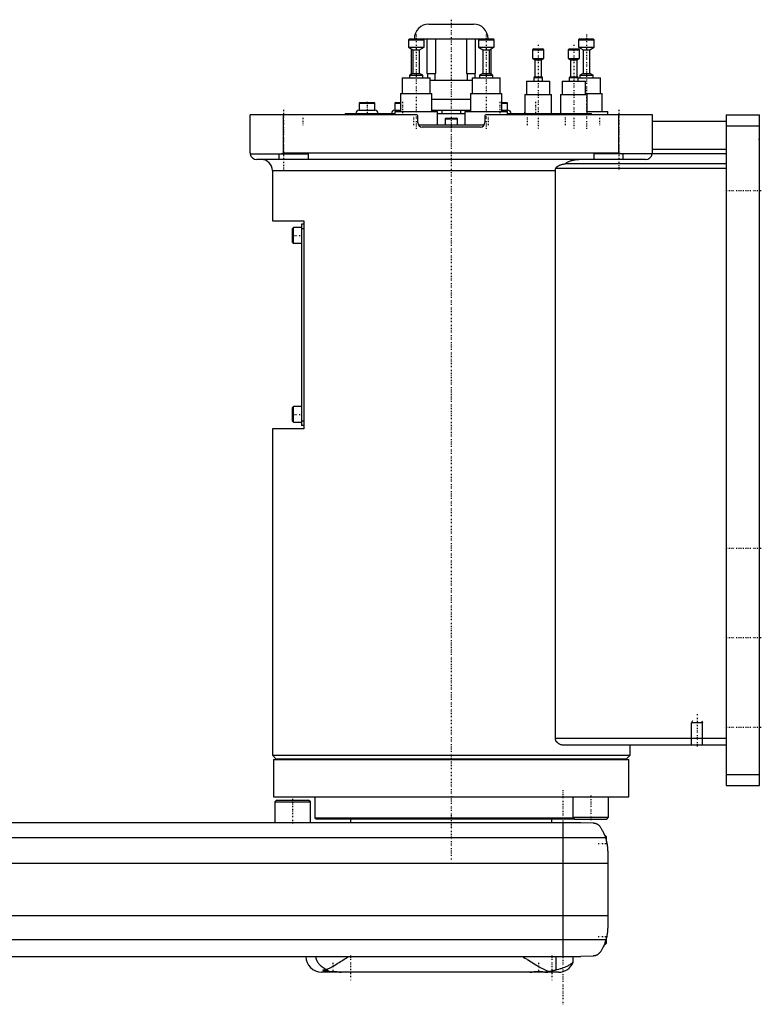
# Model space of a CAD drawing. Extents: x -602 to 139, y -139 to 487.
# Tile 4 of 4: x -193 to 139, y -81 to 359. Entities that reach past the tile are written whole.
import ezdxf

# ---------------------------------------------------------------- set-up
doc = ezdxf.new("R2010")
doc.units = 0
doc.linetypes.add('CENTER', pattern=[1.5, 0.45, -0.5, 0.05, -0.5])
for name, color, linetype in [('AM_0', 7, 'CONTINUOUS'), ('AM_10', 7, 'CONTINUOUS'), ('AM_7', 7, 'CENTER')]:
    doc.layers.add(name, color=color, linetype=linetype)

msp = doc.modelspace()

# ---------------------------------------------------------------- linework, layer by layer
at = {"layer": 'AM_0', "color": 7, "linetype": 'CONTINUOUS'}
for p, q in [((-10.01, 357), (10.01, 357)), ((-18.66, 350.5), (-19.16, 350)), ((-19.16, 350), (-19.16, 346.7)), ((-19.16, 350), (-12.16, 350)), ((-18.66, 350.5), (-12.66, 350.5)), ((-16.5, 350.51), (-16.5, 350.5)), ((-16.5, 350.51), (16.5, 350.51)), ((-12.16, 350), (-12.66, 350.5)), ((-12.63, 350.47), (12.63, 350.47)), ((-12.16, 346.7), (-12.16, 350)), ((-10.84, 350.47), (-10.84, 335)), ((-6.9, 335), (-6.9, 350.47)), ((6.9, 350.47), (6.9, 335)), ((10.84, 335), (10.84, 350.47)), ((12.66, 350.5), (12.16, 350)), ((12.16, 350), (12.16, 346.7)), ((12.16, 350), (19.16, 350)), ((12.66, 350.5), (18.66, 350.5)), ((16.5, 350.5), (16.5, 350.51)), ((19.16, 350), (18.66, 350.5)), ((19.16, 346.7), (19.16, 350)), ((57.5, 350.5), (57, 350)), ((57, 350), (57, 346.7)), ((57, 350), (64, 350)), ((57.5, 350.5), (63.5, 350.5)), ((64, 350), (63.5, 350.5)), ((64, 346.7), (64, 350)), ((-19.16, 346.7), (-17.16, 345.5)), ((-19.16, 346.7), (-12.16, 346.7)), ((-17.89, 345.94), (-17.89, 334.61)), ((-17.74, 335), (-17.74, 345.85)), ((-17.16, 345.5), (-17.16, 335)), ((-17.16, 345.5), (-14.16, 345.5)), ((-14.16, 345.5), (-12.16, 346.7)), ((-14.16, 335), (-14.16, 345.5)), ((12.16, 346.7), (14.16, 345.5)), ((12.16, 346.7), (19.16, 346.7)), ((14.16, 345.5), (14.16, 335)), ((14.16, 345.5), (17.16, 345.5)), ((17.16, 345.5), (19.16, 346.7)), ((17.16, 335), (17.16, 345.5)), ((17.74, 345.85), (17.74, 335)), ((17.89, 334.61), (17.89, 345.94)), ((36.89, 346), (36.39, 345.5)), ((36.39, 345.5), (36.39, 341.6)), ((36.39, 345.5), (41.39, 345.5)), ((36.89, 346), (40.89, 346)), ((41.39, 345.5), (40.89, 346)), ((41.39, 341.6), (41.39, 345.5)), ((52.83, 346), (52.33, 345.5)), ((52.33, 345.5), (52.33, 341.6)), ((52.33, 345.5), (57.33, 345.5)), ((52.83, 346), (56.83, 346)), ((57.33, 345.5), (56.83, 346)), ((57, 346.7), (59, 345.5)), ((57, 346.7), (64, 346.7)), ((57.33, 341.6), (57.33, 345.5)), ((59, 345.5), (59, 335)), ((59, 345.5), (62, 345.5)), ((62, 345.5), (64, 346.7)), ((62, 335), (62, 345.5)), ((36.39, 341.6), (37.39, 341)), ((36.39, 341.6), (41.39, 341.6)), ((37.39, 341), (37.39, 333.5)), ((37.39, 341), (40.39, 341)), ((40.39, 341), (41.39, 341.6)), ((40.39, 333.5), (40.39, 341)), ((52.33, 341.6), (53.33, 341)), ((52.33, 341.6), (57.33, 341.6)), ((53.33, 341), (53.33, 333.5)), ((53.33, 341), (56.33, 341)), ((56.33, 341), (57.33, 341.6)), ((56.33, 333.5), (56.33, 341)), ((-17.16, 335), (-18.66, 334.2)), ((-18, 335), (-18, 334.55)), ((-18, 335), (-17.74, 335)), ((-17.16, 335), (-14.16, 335)), ((-12.66, 334.2), (-14.16, 335)), ((-10.84, 335), (-6.9, 335)), ((-10.69, 335), (-10.69, 333)), ((-7.19, 332), (-7.19, 335)), ((6.9, 335), (10.84, 335)), ((7.19, 335), (7.19, 332)), ((10.69, 333), (10.69, 335)), ((14.16, 335), (12.66, 334.2)), ((14.16, 335), (17.16, 335)), ((18.66, 334.2), (17.16, 335)), ((17.74, 335), (18, 335)), ((18, 334.55), (18, 335)), ((59, 335), (57.5, 334.2)), ((59, 335), (62, 335)), ((63.5, 334.2), (62, 335)), ((-21.91, 333), (-21.91, 326)), ((-21.91, 333), (-9.41, 333)), ((-18.66, 334.2), (-18.66, 333)), ((-18.66, 334.2), (-12.66, 334.2)), ((-12.66, 333), (-12.66, 334.2)), ((-9.42, 332), (9.42, 332)), ((-9.41, 326), (-9.41, 333)), ((9.41, 333), (9.41, 326)), ((9.41, 333), (21.91, 333)), ((12.66, 334.2), (12.66, 333)), ((12.66, 334.2), (18.66, 334.2)), ((18.66, 333), (18.66, 334.2)), ((21.91, 326), (21.91, 333)), ((33.64, 331.5), (33.64, 325.5)), ((33.64, 331.5), (44.14, 331.5)), ((37.39, 333.5), (36.89, 333.2)), ((36.89, 333.2), (36.89, 331.5)), ((36.89, 333.2), (40.89, 333.2)), ((37.39, 333.5), (40.39, 333.5)), ((40.89, 333.2), (40.39, 333.5)), ((40.89, 331.5), (40.89, 333.2)), ((44.14, 325.5), (44.14, 331.5)), ((49.58, 331.5), (49.58, 325.5)), ((49.58, 331.5), (60.08, 331.5)), ((53.33, 333.5), (52.83, 333.2)), ((52.83, 333.2), (52.83, 331.5)), ((52.83, 333.2), (56.83, 333.2)), ((53.33, 333.5), (56.33, 333.5)), ((56.83, 333.2), (56.33, 333.5)), ((56.83, 331.5), (56.83, 333.2)), ((56.83, 333), (66.75, 333)), ((57.5, 334.2), (57.5, 333)), ((57.5, 334.2), (63.5, 334.2)), ((60.08, 325.5), (60.08, 331.5)), ((63.5, 333), (63.5, 334.2)), ((66.75, 326), (66.75, 333)), ((-22.66, 326), (-22.66, 318)), ((-22.66, 326), (-8.66, 326)), ((-8.66, 318), (-8.66, 326)), ((8.66, 326), (8.66, 318)), ((8.66, 326), (22.66, 326)), ((22.66, 318), (22.66, 326)), ((60.08, 326), (67.5, 326)), ((67.5, 318), (67.5, 326)), ((-40.77, 322), (-41.17, 321.6)), ((-41.17, 321.6), (-41.17, 318.5)), ((-41.17, 321.6), (-34.17, 321.6)), ((-40.77, 322), (-34.57, 322)), ((-34.17, 321.6), (-34.57, 322)), ((-34.17, 318.5), (-34.17, 321.6)), ((-24.85, 322), (-25.25, 321.6)), ((-25.25, 321.6), (-25.25, 318.5)), ((-25.25, 321.6), (-22.66, 321.6)), ((-24.85, 322), (-22.66, 322)), ((-8.67, 323.5), (8.66, 323.5)), ((22.66, 322), (24.85, 322)), ((22.66, 321.6), (25.25, 321.6)), ((25.25, 321.6), (24.85, 322)), ((25.25, 318.5), (25.25, 321.6)), ((32.89, 325.5), (32.89, 317)), ((32.89, 325.5), (44.89, 325.5)), ((44.89, 317), (44.89, 325.5)), ((48.83, 325.5), (48.83, 317)), ((48.83, 325.5), (60.83, 325.5)), ((60.83, 317), (60.83, 325.5)), ((-41.17, 318.5), (-34.17, 318.5)), ((-25.25, 318.5), (-22.66, 318.5)), ((-25.16, 318), (-25.16, 316.5)), ((-25.16, 318), (-6.16, 318)), ((-8.66, 318.5), (8.66, 318.5)), ((-6.16, 312), (-6.16, 318)), ((-4.09, 317), (-4.09, 318.5)), ((4.09, 318.5), (4.09, 317)), ((6.16, 318), (6.16, 312)), ((6.16, 318), (25.16, 318)), ((22.66, 318.5), (25.25, 318.5)), ((25.16, 316.5), (25.16, 318)), ((60.83, 318), (70, 318)), ((70, 316.5), (70, 318)), ((-90, 299.5), (-90, 316.5)), ((-15.5, 316.5), (-90, 316.5)), ((-75, 299.5), (-75, 316.5)), ((-47.5, 317), (-47.5, 316.5)), ((-47.5, 317), (-25.16, 317)), ((-15, 313), (-15, 316)), ((-6.17, 317), (6.16, 317)), ((-2.35, 315), (-2.75, 314.6)), ((-2.75, 314.6), (-2.75, 312)), ((-2.75, 314.6), (2.75, 314.6)), ((-2.35, 315), (2.35, 315)), ((2.75, 314.6), (2.35, 315)), ((2.75, 312), (2.75, 314.6)), ((15, 316), (15, 313)), ((90, 316.5), (15.5, 316.5)), ((25.16, 317), (62.83, 317)), ((30.89, 317), (30.89, 316.5)), ((46.89, 316.5), (46.89, 317)), ((62.83, 316.5), (62.83, 317)), ((75, 299.5), (75, 316.5)), ((90, 299.5), (90, 316.5)), ((123, 313.5), (90, 313.5)), ((123, 316.5), (138, 316.5)), ((123, 316.5), (123, 16.5)), ((138, 16.5), (138, 316.5)), ((-14.73, 312), (14.73, 312)), ((13, 311), (-13, 311)), ((123, 311.5), (138, 311.5)), ((-76.12, 299), (-75, 299.5)), ((-75, 299.5), (75, 299.5)), ((75, 299.5), (76.12, 299)), ((123, 301), (90, 301)), ((-89.96, 299), (-64, 299)), ((87, 296.5), (-87, 296.5)), ((-77, 296.5), (-77, 299)), ((-64, 299), (-64, 296.5)), ((64, 296.5), (64, 299)), ((123, 299), (64, 299)), ((77, 296.5), (77, 299)), ((-80, 291.5), (-80, 269)), ((-80, 291.5), (46.64, 291.5)), ((46.64, 37.5), (46.64, 291.5)), ((123, 292.5), (46.81, 292.5)), ((123, 294.5), (50.91, 294.5)), ((-80, 269), (-66, 269)), ((-66, 269), (-66, 176)), ((-70.6, 266), (-71, 265.6)), ((-71, 259.4), (-71, 265.6)), ((-67, 266), (-70.6, 266)), ((-70.6, 259), (-70.6, 266)), ((-66, 267.5), (-67, 267.5)), ((-67, 267.5), (-67, 177.5)), ((-66, 265.5), (-67, 265.5)), ((-71, 259.4), (-70.6, 259)), ((-70.6, 259), (-67, 259)), ((-70.6, 186), (-71, 185.6)), ((-71, 179.4), (-71, 185.6)), ((-67, 186), (-70.6, 186)), ((-70.6, 179), (-70.6, 186)), ((-71, 179.4), (-70.6, 179)), ((-70.6, 179), (-67, 179)), ((-66, 179.5), (-67, 179.5)), ((-66, 177.5), (-67, 177.5)), ((-80, 176), (-80, 30)), ((-66, 176), (-80, 176)), ((123, 37.5), (46.64, 37.5)), ((123, 34.5), (50.56, 34.5)), ((80, 30), (80, 34.5)), ((-80, 30), (-78.5, 28.5)), ((-80, 30), (80, 30)), ((-79.5, 28.2), (-79.5, 11.5)), ((-79.5, 28.2), (79.5, 28.2)), ((-78.5, 28.5), (78.5, 28.5)), ((-75, 28.5), (-75, 28.2)), ((75, 28.2), (75, 28.5)), ((78.5, 28.5), (80, 30)), ((79.5, 11.5), (79.5, 28.2)), ((123, 21.5), (138, 21.5)), ((123, 16.5), (138, 16.5)), ((-79.5, 11.5), (79.5, 11.5)), ((-78.2, 10), (-79, 9.2)), ((-79, 9.2), (-79, 0)), ((-79, 9.2), (-63, 9.2)), ((-78.2, 10), (-63.8, 10)), ((-63, 9.2), (-63.8, 10)), ((-63, 0), (-63, 9.2)), ((-61, 11.5), (-61, 2.08)), ((54.4, 11.5), (54.4, 2.3)), ((70.4, 2.3), (70.4, 11.5)), ((-348, 0), (58, 0)), ((-61, 2.08), (-60.5, 1.58)), ((-61, 2.08), (54.62, 2.08)), ((-60.5, 1.58), (55.12, 1.58)), ((-45, 1.58), (-45, 0)), ((45, 0), (45, 1.58)), ((54.4, 2.3), (55.2, 1.5)), ((54.4, 2.3), (70.4, 2.3)), ((55.2, 1.5), (69.6, 1.5)), ((58, 0), (63.58, -0.25)), ((69.6, 1.5), (70.4, 2.3)), ((50, 0), (50, -60)), ((-359.01, -6.81), (69.01, -6.81)), ((69, -6), (68.72, -6)), ((69.5, -6.5), (69, -6)), ((69, -6.79), (69, -6)), ((69.5, -8.59), (69.5, -6.5)), ((70, -13.03), (70, -46.97)), ((-360, -18.16), (70, -18.16)), ((-360, -41.62), (70, -41.62)), ((-359.24, -52.43), (69.24, -52.43)), ((69.5, -54), (69.5, -51.41)), ((68.53, -54.5), (69, -54.5)), ((69, -54.5), (69, -53.21)), ((69, -54.5), (69.5, -54)), ((-351.5, -60), (58, -60)), ((46.98, -65.9), (46.98, -60)), ((54.53, -62.51), (54.53, -60)), ((63.58, -59.75), (58, -60)), ((-57, -65.89), (-57, -66.6)), ((48, -67), (-58, -67)), ((-57, -66.6), (-56.6, -67)), ((-57, -66.6), (-54.71, -66.6)), ((-49.4, -67), (-49.39, -66.99)), ((35.39, -66.99), (35.4, -67)), ((42.6, -67), (42.61, -66.99))]:
    msp.add_line(p, q, dxfattribs=at)
for points in [[(-90, 299.5, 0), (-90, 299.42, 0), (-89.99, 299.25, 0), (-89.97, 299.08, 0), (-89.96, 299, 0)], [(89.96, 299, 0), (89.97, 299.08, 0), (89.99, 299.25, 0), (90, 299.42, 0), (90, 299.5, 0)], [(50.91, 294.5, 0), (51.05, 294.61, 0), (51.33, 294.82, 0), (51.63, 295.02, 0), (51.78, 295.12, 0), (51.94, 295.21, 0), (52.27, 295.39, 0), (52.61, 295.56, 0), (52.96, 295.71, 0), (53.3, 295.84, 0), (53.64, 295.96, 0), (53.8, 296.01, 0), (53.97, 296.06, 0), (54.32, 296.16, 0), (54.68, 296.24, 0), (55.04, 296.32, 0), (55.42, 296.38, 0), (55.79, 296.43, 0), (55.98, 296.45, 0), (56.16, 296.46, 0), (56.53, 296.49, 0), (56.89, 296.5, 0), (57.06, 296.5, 0)], [(46.64, 291.5, 0), (46.64, 291.53, 0), (46.64, 291.58, 0), (46.64, 291.64, 0), (46.64, 291.66, 0), (46.64, 291.69, 0), (46.65, 291.75, 0), (46.65, 291.8, 0), (46.66, 291.86, 0), (46.67, 291.91, 0), (46.67, 291.97, 0), (46.68, 292, 0), (46.68, 292.03, 0), (46.7, 292.08, 0), (46.71, 292.14, 0), (46.72, 292.19, 0), (46.73, 292.25, 0), (46.75, 292.31, 0), (46.76, 292.33, 0), (46.77, 292.36, 0), (46.78, 292.42, 0), (46.8, 292.47, 0), (46.81, 292.5, 0)], [(46.81, 292.5, 0), (46.82, 292.52, 0), (46.83, 292.56, 0), (46.85, 292.6, 0), (46.86, 292.62, 0), (46.87, 292.64, 0), (46.89, 292.68, 0), (46.91, 292.72, 0), (46.94, 292.76, 0), (46.96, 292.8, 0), (46.99, 292.84, 0), (47, 292.85, 0), (47.01, 292.87, 0), (47.04, 292.91, 0), (47.07, 292.94, 0), (47.1, 292.98, 0), (47.13, 293.01, 0), (47.16, 293.04, 0), (47.17, 293.06, 0), (47.19, 293.07, 0), (47.22, 293.1, 0), (47.25, 293.13, 0), (47.27, 293.15, 0), (47.28, 293.17, 0), (47.31, 293.19, 0), (47.35, 293.22, 0), (47.36, 293.24, 0), (47.38, 293.25, 0), (47.42, 293.28, 0), (47.45, 293.31, 0), (47.49, 293.34, 0), (47.52, 293.36, 0), (47.56, 293.39, 0), (47.57, 293.4, 0), (47.59, 293.42, 0), (47.63, 293.44, 0), (47.66, 293.47, 0), (47.79, 293.55, 0), (48.02, 293.68, 0), (48.25, 293.81, 0), (48.5, 293.92, 0), (48.62, 293.97, 0), (48.75, 294.03, 0), (49.01, 294.12, 0), (49.27, 294.21, 0), (49.53, 294.29, 0), (49.79, 294.35, 0), (50.05, 294.41, 0), (50.17, 294.43, 0), (50.3, 294.45, 0), (50.55, 294.48, 0), (50.69, 294.49, 0), (50.73, 294.5, 0), (50.77, 294.5, 0), (50.79, 294.5, 0), (50.81, 294.5, 0), (50.85, 294.5, 0), (50.89, 294.5, 0), (50.91, 294.5, 0)], [(50.56, 34.5, 0), (50.43, 34.5, 0), (50.16, 34.52, 0), (49.88, 34.55, 0), (49.74, 34.57, 0), (49.61, 34.6, 0), (49.33, 34.67, 0), (49.05, 34.75, 0), (48.77, 34.85, 0), (48.51, 34.97, 0), (48.25, 35.11, 0), (48.12, 35.19, 0), (47.99, 35.27, 0), (47.85, 35.37, 0), (47.81, 35.4, 0), (47.77, 35.43, 0), (47.76, 35.44, 0), (47.74, 35.46, 0), (47.7, 35.49, 0), (47.66, 35.52, 0), (47.62, 35.55, 0), (47.59, 35.58, 0), (47.55, 35.62, 0), (47.53, 35.63, 0), (47.51, 35.65, 0), (47.48, 35.69, 0), (47.44, 35.72, 0), (47.4, 35.76, 0), (47.37, 35.8, 0), (47.33, 35.83, 0), (47.32, 35.85, 0), (47.3, 35.87, 0), (47.26, 35.91, 0), (47.23, 35.95, 0), (47.2, 36, 0), (47.16, 36.04, 0), (47.13, 36.08, 0), (47.11, 36.1, 0), (47.1, 36.12, 0), (47.07, 36.17, 0), (47.04, 36.22, 0), (47.01, 36.26, 0), (46.98, 36.31, 0), (46.95, 36.36, 0), (46.94, 36.38, 0), (46.92, 36.4, 0), (46.9, 36.45, 0), (46.87, 36.5, 0), (46.86, 36.53, 0), (46.85, 36.55, 0), (46.83, 36.6, 0), (46.81, 36.65, 0), (46.8, 36.68, 0), (46.79, 36.71, 0), (46.77, 36.76, 0), (46.75, 36.81, 0), (46.73, 36.87, 0), (46.72, 36.92, 0), (46.7, 36.97, 0), (46.7, 37, 0), (46.69, 37.03, 0), (46.68, 37.08, 0), (46.67, 37.14, 0), (46.66, 37.19, 0), (46.65, 37.25, 0), (46.65, 37.3, 0), (46.64, 37.33, 0), (46.64, 37.36, 0), (46.64, 37.42, 0), (46.64, 37.47, 0), (46.64, 37.5, 0)], [(63.58, -0.25, 0), (63.6, -0.25, 0), (63.63, -0.26, 0), (63.66, -0.26, 0), (63.67, -0.26, 0), (63.69, -0.26, 0), (63.72, -0.26, 0), (63.75, -0.27, 0), (63.77, -0.27, 0), (63.8, -0.27, 0), (63.83, -0.27, 0), (63.85, -0.28, 0), (63.86, -0.28, 0), (63.89, -0.28, 0), (63.92, -0.28, 0), (63.95, -0.29, 0), (63.98, -0.29, 0), (64.01, -0.3, 0), (64.02, -0.3, 0), (64.04, -0.3, 0), (64.06, -0.31, 0), (64.09, -0.31, 0), (64.11, -0.31, 0), (64.12, -0.32, 0), (64.15, -0.32, 0), (64.17, -0.33, 0), (64.19, -0.33, 0), (64.2, -0.33, 0), (64.23, -0.34, 0), (64.26, -0.34, 0), (64.28, -0.35, 0), (64.31, -0.35, 0), (64.34, -0.36, 0), (64.35, -0.36, 0), (64.36, -0.37, 0), (64.39, -0.37, 0), (64.41, -0.38, 0), (64.5, -0.4, 0), (64.65, -0.45, 0), (64.81, -0.51, 0), (64.96, -0.57, 0), (65.04, -0.6, 0), (65.12, -0.64, 0), (65.27, -0.72, 0), (65.43, -0.81, 0), (65.6, -0.91, 0), (65.76, -1.02, 0), (65.92, -1.15, 0), (66, -1.21, 0), (66.08, -1.29, 0), (66.24, -1.44, 0), (66.4, -1.6, 0), (66.48, -1.69, 0)], [(66.48, -1.69, 0), (66.55, -1.8, 0), (66.7, -2.02, 0), (66.85, -2.25, 0), (66.92, -2.37, 0), (67, -2.49, 0), (67.15, -2.74, 0), (67.3, -3, 0), (67.46, -3.27, 0), (67.61, -3.55, 0), (67.76, -3.83, 0), (67.83, -3.98, 0), (67.91, -4.12, 0), (68.05, -4.42, 0), (68.19, -4.72, 0), (68.33, -5.03, 0), (68.46, -5.34, 0), (68.59, -5.66, 0), (68.66, -5.83, 0), (68.72, -5.99, 0), (68.84, -6.32, 0), (68.95, -6.65, 0), (69.01, -6.81, 0)], [(68.32, -5, 0), (68.32, -5, 0), (68.32, -5.01, 0), (68.32, -5.02, 0), (68.33, -5.03, 0), (68.33, -5.04, 0), (68.34, -5.06, 0), (68.36, -5.09, 0), (68.37, -5.13, 0), (68.39, -5.18, 0), (68.42, -5.23, 0), (68.43, -5.26, 0), (68.44, -5.29, 0), (68.47, -5.35, 0), (68.49, -5.42, 0), (68.53, -5.49, 0), (68.56, -5.58, 0), (68.59, -5.66, 0), (68.61, -5.71, 0), (68.63, -5.75, 0), (68.66, -5.85, 0), (68.7, -5.95, 0), (68.72, -6, 0)], [(69.01, -6.81, 0), (69.06, -6.99, 0), (69.17, -7.33, 0), (69.27, -7.68, 0), (69.32, -7.85, 0), (69.36, -8.03, 0), (69.45, -8.37, 0), (69.53, -8.72, 0), (69.6, -9.07, 0), (69.67, -9.42, 0), (69.73, -9.77, 0), (69.76, -9.94, 0), (69.79, -10.12, 0), (69.83, -10.46, 0), (69.88, -10.81, 0), (69.91, -11.15, 0), (69.94, -11.5, 0), (69.96, -11.84, 0), (69.97, -12.01, 0), (69.98, -12.18, 0), (69.99, -12.52, 0), (70, -12.86, 0), (70, -13.03, 0)], [(69.5, -8.59, 0), (69.53, -8.72, 0), (69.59, -8.99, 0), (69.64, -9.26, 0), (69.67, -9.4, 0), (69.69, -9.53, 0), (69.74, -9.8, 0), (69.78, -10.07, 0), (69.82, -10.34, 0), (69.85, -10.62, 0), (69.88, -10.89, 0), (69.9, -11.02, 0), (69.91, -11.15, 0), (69.93, -11.42, 0), (69.95, -11.67, 0), (69.97, -11.91, 0), (69.98, -12.14, 0), (69.99, -12.36, 0), (69.99, -12.47, 0), (69.99, -12.57, 0), (70, -12.76, 0), (70, -12.94, 0), (70, -13.03, 0)], [(69.5, -8.59, 0), (69.53, -8.72, 0), (69.59, -8.99, 0), (69.64, -9.26, 0), (69.67, -9.4, 0), (69.69, -9.53, 0), (69.74, -9.8, 0), (69.78, -10.07, 0), (69.82, -10.34, 0), (69.85, -10.62, 0), (69.88, -10.89, 0), (69.9, -11.02, 0), (69.91, -11.15, 0), (69.93, -11.42, 0), (69.95, -11.67, 0), (69.97, -11.91, 0), (69.98, -12.14, 0), (69.99, -12.36, 0), (69.99, -12.47, 0), (69.99, -12.57, 0), (70, -12.76, 0), (70, -12.94, 0), (70, -13.03, 0)], [(70, -46.97, 0), (70, -47.12, 0), (69.99, -47.42, 0), (69.99, -47.73, 0), (69.98, -47.88, 0), (69.97, -48.03, 0), (69.95, -48.33, 0), (69.93, -48.63, 0), (69.9, -48.92, 0), (69.87, -49.22, 0), (69.84, -49.52, 0), (69.82, -49.68, 0), (69.79, -49.83, 0), (69.75, -50.13, 0), (69.7, -50.44, 0), (69.64, -50.74, 0), (69.58, -51.05, 0), (69.51, -51.35, 0), (69.48, -51.51, 0), (69.44, -51.66, 0), (69.37, -51.97, 0), (69.28, -52.27, 0), (69.24, -52.43, 0)], [(70, -46.97, 0), (70, -47.04, 0), (70, -47.19, 0), (70, -47.37, 0), (69.99, -47.46, 0), (69.99, -47.55, 0), (69.98, -47.75, 0), (69.98, -47.96, 0), (69.96, -48.18, 0), (69.95, -48.43, 0), (69.93, -48.68, 0), (69.91, -48.81, 0), (69.9, -48.95, 0), (69.87, -49.23, 0), (69.84, -49.51, 0), (69.8, -49.81, 0), (69.75, -50.1, 0), (69.7, -50.4, 0), (69.68, -50.54, 0), (69.65, -50.69, 0), (69.59, -50.98, 0), (69.53, -51.27, 0), (69.5, -51.41, 0)], [(69.24, -52.43, 0), (69.18, -52.62, 0), (69.06, -53.02, 0), (68.94, -53.4, 0), (68.87, -53.6, 0), (68.8, -53.78, 0), (68.66, -54.16, 0), (68.52, -54.53, 0), (68.37, -54.89, 0), (68.21, -55.24, 0), (68.05, -55.58, 0), (67.97, -55.75, 0), (67.89, -55.91, 0), (67.72, -56.24, 0), (67.56, -56.55, 0), (67.39, -56.85, 0), (67.22, -57.14, 0), (67.05, -57.42, 0), (66.97, -57.56, 0), (66.88, -57.69, 0), (66.72, -57.95, 0), (66.55, -58.19, 0), (66.48, -58.31, 0)], [(68.53, -54.5, 0), (68.51, -54.55, 0), (68.47, -54.65, 0), (68.43, -54.75, 0), (68.41, -54.79, 0), (68.39, -54.84, 0), (68.35, -54.92, 0), (68.31, -55, 0), (68.28, -55.08, 0), (68.25, -55.15, 0), (68.22, -55.21, 0), (68.21, -55.24, 0), (68.2, -55.27, 0), (68.17, -55.32, 0), (68.15, -55.37, 0), (68.13, -55.4, 0), (68.12, -55.44, 0), (68.11, -55.46, 0), (68.1, -55.47, 0), (68.1, -55.48, 0), (68.09, -55.49, 0), (68.09, -55.5, 0), (68.09, -55.5, 0)], [(-60.65, -60, 0), (-60.65, -60.04, 0), (-60.65, -60.11, 0), (-60.65, -60.19, 0), (-60.64, -60.22, 0), (-60.64, -60.26, 0), (-60.64, -60.34, 0), (-60.63, -60.41, 0), (-60.62, -60.48, 0), (-60.61, -60.55, 0), (-60.59, -60.63, 0), (-60.59, -60.66, 0), (-60.58, -60.7, 0), (-60.57, -60.77, 0), (-60.55, -60.84, 0), (-60.53, -60.9, 0), (-60.52, -60.97, 0), (-60.5, -61.04, 0), (-60.49, -61.07, 0), (-60.48, -61.1, 0), (-60.45, -61.17, 0), (-60.43, -61.23, 0), (-60.42, -61.26, 0), (-60.41, -61.29, 0), (-60.39, -61.35, 0), (-60.36, -61.42, 0), (-60.35, -61.45, 0), (-60.34, -61.48, 0), (-60.31, -61.54, 0), (-60.29, -61.6, 0), (-60.26, -61.65, 0), (-60.23, -61.71, 0), (-60.2, -61.77, 0), (-60.19, -61.8, 0), (-60.17, -61.83, 0), (-60.14, -61.88, 0), (-60.11, -61.94, 0), (-60.01, -62.13, 0), (-59.81, -62.44, 0), (-59.59, -62.74, 0), (-59.35, -63.05, 0), (-59.21, -63.21, 0), (-59.07, -63.36, 0), (-58.77, -63.68, 0), (-58.43, -63.99, 0), (-58.07, -64.3, 0), (-57.69, -64.6, 0), (-57.28, -64.89, 0), (-57.07, -65.03, 0), (-56.86, -65.16, 0), (-56.41, -65.42, 0), (-55.96, -65.67, 0), (-55.72, -65.78, 0)], [(-55.72, -65.78, 0), (-55.48, -65.66, 0), (-54.98, -65.41, 0), (-54.46, -65.15, 0), (-54.2, -65.01, 0), (-53.94, -64.87, 0), (-53.41, -64.57, 0), (-52.88, -64.27, 0), (-52.33, -63.95, 0), (-51.78, -63.63, 0), (-51.23, -63.3, 0), (-50.95, -63.13, 0), (-50.68, -62.96, 0), (-50.12, -62.61, 0), (-49.56, -62.27, 0), (-49, -61.92, 0), (-48.45, -61.56, 0), (-47.89, -61.21, 0), (-47.62, -61.04, 0), (-47.34, -60.86, 0), (-46.8, -60.51, 0), (-46.27, -60.17, 0), (-46, -60, 0)], [(32, -60, 0), (32.33, -60.21, 0), (33, -60.64, 0), (33.69, -61.08, 0), (34.03, -61.3, 0), (34.38, -61.52, 0), (35.07, -61.96, 0), (35.77, -62.4, 0), (36.46, -62.83, 0), (37.16, -63.25, 0), (37.85, -63.67, 0), (38.19, -63.87, 0), (38.53, -64.07, 0), (39.21, -64.46, 0), (39.87, -64.83, 0), (40.52, -65.18, 0), (41.16, -65.51, 0), (41.78, -65.81, 0), (42.08, -65.95, 0), (42.38, -66.08, 0), (42.96, -66.33, 0), (43.55, -66.55, 0), (43.84, -66.65, 0)], [(66.48, -58.31, 0), (66.4, -58.39, 0), (66.26, -58.55, 0), (66.11, -58.69, 0), (66.03, -58.76, 0), (65.95, -58.83, 0), (65.8, -58.95, 0), (65.65, -59.06, 0), (65.49, -59.16, 0), (65.34, -59.25, 0), (65.19, -59.33, 0), (65.11, -59.37, 0), (65.03, -59.4, 0), (64.88, -59.46, 0), (64.74, -59.52, 0), (64.58, -59.57, 0), (64.49, -59.6, 0), (64.46, -59.61, 0), (64.43, -59.61, 0), (64.42, -59.62, 0), (64.41, -59.62, 0), (64.38, -59.63, 0), (64.35, -59.64, 0), (64.32, -59.64, 0), (64.29, -59.65, 0), (64.26, -59.66, 0), (64.25, -59.66, 0), (64.24, -59.66, 0), (64.21, -59.67, 0), (64.18, -59.67, 0), (64.16, -59.68, 0), (64.15, -59.68, 0), (64.12, -59.69, 0), (64.08, -59.69, 0), (64.07, -59.69, 0), (64.05, -59.7, 0), (64.02, -59.7, 0), (63.99, -59.71, 0), (63.96, -59.71, 0), (63.93, -59.71, 0), (63.9, -59.72, 0), (63.88, -59.72, 0), (63.86, -59.72, 0), (63.83, -59.73, 0), (63.8, -59.73, 0), (63.76, -59.73, 0), (63.73, -59.74, 0), (63.7, -59.74, 0), (63.68, -59.74, 0), (63.66, -59.74, 0), (63.63, -59.74, 0), (63.6, -59.75, 0), (63.58, -59.75, 0)], [(-57.3, -66, 0), (-57.3, -65.99, 0), (-57.3, -65.99, 0), (-57.3, -65.98, 0), (-57.3, -65.97, 0), (-57.3, -65.97, 0), (-57.29, -65.96, 0), (-57.29, -65.96, 0), (-57.29, -65.95, 0), (-57.28, -65.94, 0), (-57.28, -65.94, 0), (-57.28, -65.93, 0), (-57.27, -65.93, 0), (-57.27, -65.93, 0), (-57.26, -65.92, 0), (-57.25, -65.92, 0), (-57.25, -65.91, 0), (-57.24, -65.91, 0), (-57.23, -65.91, 0), (-57.23, -65.9, 0), (-57.22, -65.9, 0), (-57.21, -65.9, 0), (-57.21, -65.9, 0), (-57.2, -65.89, 0), (-57.19, -65.89, 0), (-57.18, -65.89, 0), (-57.17, -65.89, 0), (-57.17, -65.89, 0), (-57.15, -65.89, 0), (-57.14, -65.89, 0), (-57.13, -65.89, 0), (-57.11, -65.89, 0), (-57.1, -65.89, 0), (-57.09, -65.89, 0), (-57.08, -65.89, 0), (-57.07, -65.89, 0), (-57.05, -65.89, 0), (-57.03, -65.89, 0), (-57.02, -65.89, 0), (-57, -65.89, 0), (-56.99, -65.9, 0), (-56.98, -65.9, 0), (-56.96, -65.9, 0), (-56.94, -65.9, 0), (-56.92, -65.91, 0), (-56.9, -65.91, 0), (-56.88, -65.92, 0), (-56.87, -65.92, 0), (-56.85, -65.92, 0), (-56.83, -65.93, 0), (-56.81, -65.93, 0), (-56.79, -65.94, 0), (-56.76, -65.94, 0), (-56.74, -65.95, 0), (-56.72, -65.95, 0), (-56.71, -65.96, 0), (-56.69, -65.96, 0), (-56.66, -65.97, 0), (-56.63, -65.98, 0), (-56.61, -65.99, 0), (-56.58, -65.99, 0), (-56.57, -66, 0), (-56.55, -66, 0), (-56.52, -66.01, 0), (-56.5, -66.02, 0), (-56.48, -66.02, 0), (-56.47, -66.03, 0), (-56.44, -66.04, 0), (-56.41, -66.05, 0), (-56.39, -66.05, 0), (-56.38, -66.06, 0), (-56.35, -66.07, 0), (-56.32, -66.08, 0), (-56.28, -66.09, 0), (-56.25, -66.1, 0), (-56.22, -66.11, 0), (-56.2, -66.11, 0), (-56.19, -66.12, 0), (-56.15, -66.13, 0), (-56.12, -66.14, 0), (-56, -66.18, 0), (-55.78, -66.26, 0), (-55.55, -66.34, 0), (-55.31, -66.42, 0), (-55.19, -66.46, 0), (-55.06, -66.5, 0), (-54.8, -66.57, 0), (-54.53, -66.65, 0), (-54.39, -66.69, 0)], [(-57, -66.38, 0), (-57.02, -66.36, 0), (-57.05, -66.34, 0), (-57.08, -66.32, 0), (-57.09, -66.3, 0), (-57.1, -66.29, 0), (-57.13, -66.27, 0), (-57.15, -66.25, 0), (-57.18, -66.22, 0), (-57.2, -66.2, 0), (-57.22, -66.18, 0), (-57.22, -66.17, 0), (-57.23, -66.16, 0), (-57.25, -66.14, 0), (-57.26, -66.11, 0), (-57.27, -66.1, 0), (-57.28, -66.08, 0), (-57.29, -66.06, 0), (-57.29, -66.05, 0), (-57.29, -66.04, 0), (-57.3, -66.02, 0), (-57.3, -66.01, 0), (-57.3, -66, 0)], [(-55.72, -65.78, 0), (-55.69, -65.82, 0), (-55.62, -65.88, 0), (-55.55, -65.94, 0), (-55.51, -65.98, 0), (-55.48, -66.01, 0), (-55.41, -66.07, 0), (-55.33, -66.12, 0), (-55.26, -66.18, 0), (-55.19, -66.23, 0), (-55.11, -66.28, 0), (-55.08, -66.31, 0), (-55.04, -66.33, 0), (-54.96, -66.38, 0), (-54.89, -66.43, 0), (-54.81, -66.47, 0), (-54.74, -66.52, 0), (-54.66, -66.56, 0), (-54.62, -66.58, 0), (-54.59, -66.6, 0), (-54.51, -66.63, 0), (-54.43, -66.67, 0), (-54.39, -66.69, 0)], [(43.84, -66.65, 0), (43.95, -66.63, 0), (44.15, -66.59, 0), (44.35, -66.54, 0), (44.45, -66.52, 0), (44.55, -66.5, 0), (44.74, -66.46, 0), (44.93, -66.41, 0), (45.12, -66.37, 0), (45.3, -66.32, 0), (45.48, -66.28, 0), (45.57, -66.26, 0), (45.65, -66.24, 0), (45.82, -66.19, 0), (45.99, -66.15, 0), (46.15, -66.11, 0), (46.31, -66.07, 0), (46.47, -66.03, 0), (46.54, -66.01, 0), (46.62, -65.99, 0), (46.76, -65.96, 0), (46.91, -65.92, 0), (46.98, -65.9, 0)], [(46.98, -65.9, 0), (47.38, -65.81, 0), (48.17, -65.6, 0), (48.91, -65.38, 0), (49.26, -65.27, 0), (49.6, -65.16, 0), (50.25, -64.93, 0), (50.85, -64.69, 0), (51.42, -64.46, 0), (51.93, -64.22, 0), (52.4, -63.98, 0), (52.62, -63.86, 0), (52.82, -63.75, 0), (53.2, -63.52, 0), (53.53, -63.31, 0), (53.81, -63.11, 0), (54.05, -62.93, 0), (54.24, -62.77, 0), (54.32, -62.71, 0), (54.38, -62.65, 0), (54.48, -62.56, 0), (54.53, -62.52, 0), (54.53, -62.51, 0)], [(-54.39, -66.69, 0), (-54.36, -66.68, 0), (-54.31, -66.68, 0), (-54.26, -66.67, 0), (-54.23, -66.67, 0), (-54.2, -66.67, 0), (-54.15, -66.66, 0), (-54.09, -66.66, 0), (-54.03, -66.65, 0), (-53.98, -66.65, 0), (-53.92, -66.65, 0), (-53.9, -66.64, 0), (-53.87, -66.64, 0), (-53.81, -66.64, 0), (-53.76, -66.63, 0), (-53.7, -66.63, 0), (-53.64, -66.63, 0), (-53.59, -66.63, 0), (-53.56, -66.62, 0), (-53.53, -66.62, 0), (-53.48, -66.62, 0), (-53.42, -66.62, 0), (-53.39, -66.62, 0), (-53.37, -66.62, 0), (-53.31, -66.62, 0), (-53.25, -66.61, 0), (-53.23, -66.61, 0), (-53.2, -66.61, 0), (-53.14, -66.61, 0), (-53.09, -66.61, 0), (-53.03, -66.61, 0), (-52.98, -66.61, 0), (-52.93, -66.61, 0), (-52.9, -66.61, 0), (-52.87, -66.61, 0), (-52.82, -66.61, 0), (-52.76, -66.61, 0), (-52.7, -66.61, 0), (-52.65, -66.62, 0), (-52.59, -66.62, 0), (-52.57, -66.62, 0), (-52.54, -66.62, 0), (-52.48, -66.62, 0), (-52.43, -66.62, 0), (-52.37, -66.63, 0), (-52.31, -66.63, 0), (-52.26, -66.63, 0), (-52.23, -66.64, 0), (-52.2, -66.64, 0), (-52.15, -66.64, 0), (-52.09, -66.64, 0), (-52.04, -66.65, 0), (-51.98, -66.65, 0), (-51.92, -66.66, 0), (-51.9, -66.66, 0), (-51.87, -66.66, 0), (-51.81, -66.67, 0), (-51.76, -66.67, 0), (-51.7, -66.68, 0), (-51.65, -66.68, 0), (-51.6, -66.69, 0), (-51.57, -66.69, 0), (-51.54, -66.69, 0), (-51.49, -66.7, 0), (-51.43, -66.71, 0), (-51.41, -66.71, 0), (-51.38, -66.71, 0), (-51.33, -66.72, 0), (-51.28, -66.73, 0), (-51.25, -66.73, 0), (-51.22, -66.73, 0), (-51.17, -66.74, 0), (-51.12, -66.75, 0), (-51.07, -66.75, 0), (-51.02, -66.76, 0), (-50.97, -66.77, 0), (-50.94, -66.77, 0), (-50.92, -66.77, 0), (-50.87, -66.78, 0), (-50.82, -66.79, 0), (-50.77, -66.8, 0), (-50.72, -66.8, 0), (-50.67, -66.81, 0), (-50.65, -66.81, 0), (-50.62, -66.82, 0), (-50.58, -66.83, 0), (-50.53, -66.83, 0), (-50.48, -66.84, 0), (-50.44, -66.85, 0), (-50.39, -66.85, 0), (-50.37, -66.86, 0), (-50.35, -66.86, 0), (-50.31, -66.87, 0), (-50.26, -66.88, 0), (-50.22, -66.88, 0), (-50.18, -66.89, 0), (-50.14, -66.9, 0), (-50.12, -66.9, 0), (-50.09, -66.9, 0), (-50.05, -66.91, 0), (-50.01, -66.91, 0), (-49.98, -66.92, 0), (-49.94, -66.93, 0), (-49.9, -66.93, 0), (-49.88, -66.93, 0), (-49.86, -66.94, 0), (-49.82, -66.94, 0), (-49.79, -66.95, 0), (-49.77, -66.95, 0), (-49.75, -66.95, 0), (-49.72, -66.96, 0), (-49.68, -66.96, 0), (-49.66, -66.96, 0), (-49.64, -66.97, 0), (-49.61, -66.97, 0), (-49.58, -66.97, 0), (-49.54, -66.98, 0), (-49.51, -66.98, 0), (-49.48, -66.98, 0), (-49.46, -66.99, 0), (-49.44, -66.99, 0), (-49.41, -66.99, 0), (-49.38, -66.99, 0), (-49.35, -66.99, 0), (-49.32, -67, 0), (-49.29, -67, 0), (-49.28, -67, 0), (-49.26, -67, 0), (-49.23, -67, 0), (-49.21, -67, 0), (-49.19, -67, 0)], [(35.19, -67, 0), (35.21, -67, 0), (35.25, -67, 0), (35.3, -67, 0), (35.32, -67, 0), (35.34, -67, 0), (35.38, -66.99, 0), (35.43, -66.99, 0), (35.48, -66.98, 0), (35.52, -66.98, 0), (35.57, -66.97, 0), (35.6, -66.97, 0), (35.62, -66.97, 0), (35.67, -66.96, 0), (35.73, -66.96, 0), (35.78, -66.95, 0), (35.83, -66.94, 0), (35.89, -66.93, 0), (35.92, -66.93, 0), (35.94, -66.92, 0), (36, -66.92, 0), (36.06, -66.91, 0), (36.09, -66.9, 0), (36.12, -66.9, 0), (36.18, -66.89, 0), (36.24, -66.88, 0), (36.27, -66.87, 0), (36.3, -66.87, 0), (36.37, -66.86, 0), (36.43, -66.85, 0), (36.5, -66.84, 0), (36.57, -66.83, 0), (36.64, -66.82, 0), (36.67, -66.81, 0), (36.71, -66.81, 0), (36.78, -66.8, 0), (36.85, -66.78, 0), (36.92, -66.77, 0), (37, -66.76, 0), (37.07, -66.75, 0), (37.11, -66.75, 0), (37.15, -66.74, 0), (37.22, -66.73, 0), (37.3, -66.72, 0), (37.38, -66.71, 0), (37.46, -66.7, 0), (37.53, -66.7, 0), (37.57, -66.69, 0), (37.61, -66.69, 0), (37.69, -66.68, 0), (37.77, -66.67, 0), (37.85, -66.66, 0), (37.93, -66.66, 0), (38.02, -66.65, 0), (38.06, -66.65, 0), (38.1, -66.64, 0), (38.18, -66.64, 0), (38.26, -66.63, 0), (38.34, -66.63, 0), (38.42, -66.62, 0), (38.51, -66.62, 0), (38.55, -66.62, 0), (38.59, -66.62, 0), (38.67, -66.62, 0), (38.75, -66.61, 0), (38.79, -66.61, 0), (38.83, -66.61, 0), (38.91, -66.61, 0), (38.99, -66.61, 0), (39.03, -66.61, 0), (39.07, -66.61, 0), (39.15, -66.61, 0), (39.23, -66.61, 0), (39.31, -66.62, 0), (39.39, -66.62, 0), (39.48, -66.62, 0), (39.52, -66.62, 0), (39.56, -66.62, 0), (39.64, -66.63, 0), (39.72, -66.63, 0), (39.8, -66.64, 0), (39.88, -66.64, 0), (39.97, -66.65, 0), (40.01, -66.65, 0), (40.05, -66.65, 0), (40.13, -66.66, 0), (40.21, -66.67, 0), (40.29, -66.68, 0), (40.37, -66.68, 0), (40.45, -66.69, 0), (40.49, -66.7, 0), (40.53, -66.7, 0), (40.61, -66.71, 0), (40.68, -66.72, 0), (40.76, -66.73, 0), (40.84, -66.74, 0), (40.91, -66.75, 0), (40.95, -66.76, 0), (40.99, -66.76, 0), (41.06, -66.77, 0), (41.13, -66.78, 0), (41.21, -66.79, 0), (41.28, -66.8, 0), (41.35, -66.81, 0), (41.38, -66.82, 0), (41.42, -66.82, 0), (41.48, -66.84, 0), (41.55, -66.85, 0), (41.58, -66.85, 0), (41.62, -66.86, 0), (41.68, -66.87, 0), (41.75, -66.88, 0), (41.78, -66.88, 0), (41.81, -66.89, 0), (41.87, -66.9, 0), (41.93, -66.91, 0), (41.99, -66.91, 0), (42.04, -66.92, 0), (42.1, -66.93, 0), (42.13, -66.93, 0), (42.15, -66.94, 0), (42.21, -66.95, 0), (42.26, -66.95, 0), (42.31, -66.96, 0), (42.36, -66.97, 0), (42.42, -66.97, 0), (42.44, -66.98, 0), (42.46, -66.98, 0), (42.51, -66.98, 0), (42.56, -66.99, 0), (42.58, -66.99, 0)], [(42.58, -66.99, 0), (42.62, -66.99, 0), (42.69, -66.98, 0), (42.76, -66.97, 0), (42.8, -66.97, 0), (42.83, -66.96, 0), (42.9, -66.95, 0), (42.97, -66.94, 0), (43.04, -66.92, 0), (43.11, -66.91, 0), (43.19, -66.89, 0), (43.22, -66.88, 0), (43.26, -66.87, 0), (43.33, -66.85, 0), (43.39, -66.83, 0), (43.46, -66.8, 0), (43.53, -66.78, 0), (43.6, -66.75, 0), (43.64, -66.74, 0), (43.67, -66.72, 0), (43.74, -66.69, 0), (43.81, -66.66, 0), (43.84, -66.65, 0)], [(42.58, -66.99, 0), (42.62, -66.99, 0), (42.7, -66.99, 0), (42.77, -66.99, 0), (42.8, -66.99, 0), (42.83, -66.98, 0), (42.89, -66.98, 0), (42.95, -66.98, 0), (43, -66.98, 0), (43.05, -66.98, 0), (43.1, -66.98, 0), (43.12, -66.98, 0), (43.14, -66.98, 0), (43.17, -66.98, 0), (43.2, -66.98, 0), (43.23, -66.99, 0), (43.25, -66.99, 0), (43.27, -66.99, 0), (43.28, -66.99, 0), (43.29, -66.99, 0), (43.29, -66.99, 0), (43.3, -66.99, 0), (43.3, -67, 0)], [(43.3, -67, 0), (43.3, -67, 0), (43.29, -67, 0), (43.26, -67, 0), (43.25, -67, 0)]]:
    msp.add_polyline3d(points, dxfattribs=at)
for centre, radius, start, end in [((-10.01, 350.51), 6.49, 90, 180), ((10.01, 350.51), 6.49, 0, 90), ((-41.17, 317), 1.5, 90, 180), ((-34.17, 317), 1.5, 0, 90), ((-25.25, 317), 1.5, 90, 180), ((25.25, 317), 1.5, 0, 90), ((34.17, 317), 1.5, 148.8301, 180), ((-15.5, 316), 0.5, 0, 90), ((-13, 313), 2, 180, 270), ((13, 313), 2, 270, 0), ((15.5, 316), 0.5, 90, 180), ((-87, 299.5), 3, 189.5941, 270), ((-85, 291.5), 5, 0, 90), ((87, 299.5), 3, 270, 350.4059), ((-58, -60), 7, 180, 270), ((48, -60), 7, 270, 338.9655)]:
    msp.add_arc(centre, radius, start, end, dxfattribs=at)
at = {"layer": 'AM_10', "color": 7, "linetype": 'CONTINUOUS'}
for p, q in [((107.93, 45.5), (107.5, 44.5)), ((112.5, 44.5), (107.5, 44.5)), ((107.5, 34.5), (107.5, 44.5)), ((112.07, 45.5), (112.5, 44.5)), ((112.5, 34.5), (112.5, 44.5))]:
    msp.add_line(p, q, dxfattribs=at)
at = {"layer": 'AM_7', "color": 4, "linetype": 'CENTER'}
for p, q in [((0, 359), (0, -16.93)), ((-15.66, 352.43), (-15.66, 310.07)), ((15.66, 352.43), (15.66, 310.07)), ((60.5, 352.43), (60.5, 310.07)), ((38.89, 347.7), (38.89, 310.3)), ((54.83, 347.7), (54.83, 310.3)), ((-37.67, 322.25), (-37.67, 316.75)), ((-21.75, 322.25), (-21.75, 316.75)), ((21.75, 322.25), (21.75, 316.75)), ((37.67, 322.25), (37.67, 316.75)), ((-75, 318.75), (-75, 291.25)), ((75, 318.75), (75, 291.25)), ((-66.35, 315.15), (-66.35, 311.85)), ((-16.7, 311.77), (-16.7, 316.73)), ((16.7, 311.77), (16.7, 316.73)), ((34.18, 311.77), (34.18, 316.73)), ((51.15, 311.77), (51.15, 316.73)), ((66.35, 315.15), (66.35, 311.85)), ((137.47, 305.5), (138.03, 305.5)), ((138.75, 282.5), (122.25, 282.5)), ((-71.2, 262.5), (-66.8, 262.5)), ((-71.2, 182.5), (-66.8, 182.5)), ((138.75, 122.5), (122.25, 122.5)), ((138.75, 82.5), (122.25, 82.5)), ((110, 48.35), (110, 33.84)), ((138.75, 42.5), (122.25, 42.5)), ((50, 14.35), (50, -81.35)), ((-71, 10.5), (-71, -0.5)), ((62.4, 12), (62.4, 1)), ((0, 3.25), (0, -2.25)), ((65.8, -9.5), (70.2, -9.5)), ((65.8, -51), (70.2, -51)), ((-45, -59.5), (-45, -70.5)), ((45, -59.5), (45, -70.5)), ((-53, -62.8), (-53, -67.2)), ((39, -62.8), (39, -67.2))]:
    msp.add_line(p, q, dxfattribs=at)

doc.saveas('drawing.dxf')
